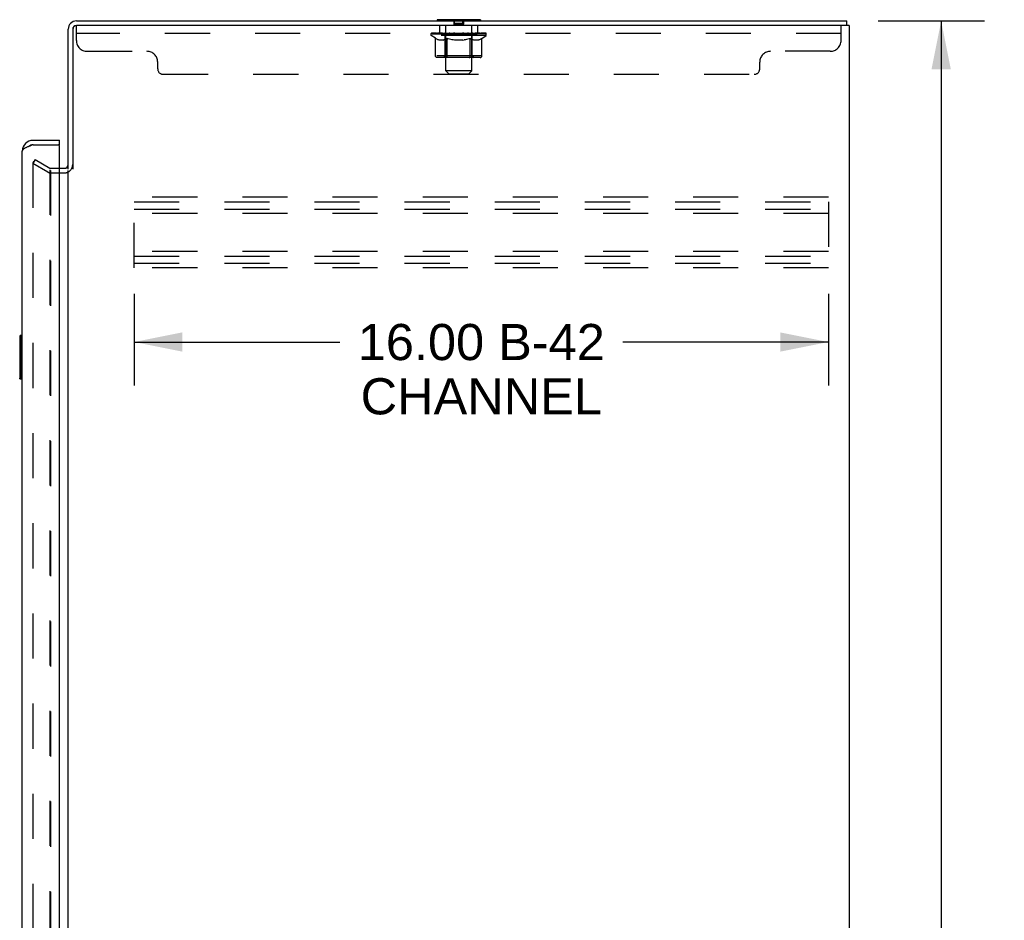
# Model space of a CAD drawing. Header units: inches. Extents: x 0 to 189, y 0 to 122.
# Tile 17 of 19: x 106 to 128, y 58 to 79. Entities that reach past the tile are written whole.
import ezdxf

# ---------------------------------------------------------------- set-up
doc = ezdxf.new("R2010")
doc.units = ezdxf.units.IN
doc.header["$LTSCALE"] = 10.388889
doc.header["$MEASUREMENT"] = 0
doc.linetypes.add('HIDDEN', pattern=[0.2, 0.1, -0.1])
doc.layers.get('0').update_dxf_attribs({"linetype": 'CONTINUOUS'})
for name, color, linetype in [('DEFAULT_2', 8, 'HIDDEN'), ('DIMENSIONS', 7, 'CONTINUOUS'), ('DOOR_ASSEMBLY', 7, 'CONTINUOUS')]:
    doc.layers.add(name, color=color, linetype=linetype)
doc.styles.get("Standard").update_dxf_attribs({"font": 'arial.ttf'})
doc.dimstyles.new('DIMSTYLE_1', dxfattribs={"dimtxt": 0.833333, "dimasz": 1.111111, "dimexe": 0.09, "dimexo": 0.07, "dimgap": 0.0375, "dimtad": 0, "dimtih": 1, "dimtoh": 1, "dimzin": 4, "dimdsep": 46, "dimtxsty": 'Standard', "dimblk": '_FILLED', "dimblk1": '_FILLED', "dimblk2": '_FILLED', "dimcen": 0.09, "dimazin": 1, "dimtfac": 1, "dimtdec": 3, "dimtofl": 0, "dimtmove": 0, "dimatfit": 3, "dimldrblk": '_FILLED', "dimfxl": 0, "dimtolj": 1, "dimtzin": 4, "dimarcsym": 0})

# ---------------------------------------------------------------- blocks, each defined once
blk = doc.blocks.new('_FILLED')
at = {"color": 0, "linetype": 'ByBlock'}
blk.add_solid([(0, 0), (-1, 0.2), (-1, -0.2)], dxfattribs=at)
blk = doc.blocks.new('*D2')
at = {"layer": 'DIMENSIONS', "color": 2, "linetype": 'Continuous'}
for p, q in [((125.515, 79.008), (127.968, 79.008)), ((126.968, 79.008), (126.968, 43.841)), ((126.968, 7.008), (126.968, 42.174)), ((125.515, 7.008), (127.968, 7.008))]:
    blk.add_line(p, q, dxfattribs=at)
at = {"layer": 'DIMENSIONS', "color": 2, "linetype": 'Continuous', "xscale": 1.1111111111, "yscale": 1.1111111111, "zscale": 1.1111111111}
for p, rotation in [((126.968, 79.008), 90), ((126.968, 7.008), 270)]:
    blk.add_blockref('_FILLED', p, dxfattribs=dict(at, rotation=rotation))
at = {"layer": 'DIMENSIONS', "color": 2, "linetype": 'Continuous', "insert": (126.968, 43.424), "char_height": 0.8333, "width": 2.91202, "attachment_point": 2, "line_spacing_factor": 0.9}
blk.add_mtext('72.00', dxfattribs=at)
blk = doc.blocks.new('*D3')
at = {"layer": 'DIMENSIONS', "color": 2, "linetype": 'Continuous'}
for p, q in [((108.37, 72.722), (108.37, 70.609)), ((124.37, 72.722), (124.37, 70.609)), ((108.37, 71.609), (113.108, 71.609)), ((124.37, 71.609), (119.632, 71.609))]:
    blk.add_line(p, q, dxfattribs=at)
at = {"layer": 'DIMENSIONS', "color": 2, "linetype": 'Continuous', "xscale": 1.1111111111, "yscale": 1.1111111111, "zscale": 1.1111111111, "rotation": 180}
blk.add_blockref('_FILLED', (108.37, 71.609), dxfattribs=at)
at = {"layer": 'DIMENSIONS', "color": 2, "linetype": 'Continuous', "xscale": 1.1111111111, "yscale": 1.1111111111, "zscale": 1.1111111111}
blk.add_blockref('_FILLED', (124.37, 71.609), dxfattribs=at)
at = {"layer": 'DIMENSIONS', "color": 2, "linetype": 'Continuous', "insert": (116.37, 72.025), "char_height": 0.8333, "width": 5.69083, "attachment_point": 2, "line_spacing_factor": 0.9}
blk.add_mtext('16.00 B-42\\PCHANNEL', dxfattribs=at)

msp = doc.modelspace()

# ---------------------------------------------------------------- linework, layer by layer
at = {"color": 3, "linetype": 'Continuous'}
for p, q in [((107.038, 79.008), (124.797, 79.008)), ((106.849, 75.591), (106.849, 78.819)), ((106.953, 78.814), (106.953, 75.59)), ((124.849, 78.904), (107.043, 78.904)), ((124.849, 78.904), (124.849, 7.112)), ((106.645, 75.612), (106.764, 75.612)), ((106.849, 14.456), (106.849, 75.56))]:
    msp.add_line(p, q, dxfattribs=at)
at = {"color": 7, "linetype": 'Continuous'}
for p, q in [((115.349, 79.038), (115.349, 79.008)), ((116.349, 79.038), (115.349, 79.038)), ((116.349, 79.038), (116.349, 79.008)), ((124.797, 78.904), (124.797, 79.008))]:
    msp.add_line(p, q, dxfattribs=at)
at = {"color": 3, "linetype": 'Continuous'}
for centre, radius, start, end in [((107.038, 78.819), 0.189, 90, 180), ((107.043, 78.814), 0.09, 90, 180), ((106.764, 75.697), 0.085, 270, 360)]:
    msp.add_arc(centre, radius, start, end, dxfattribs=at)
at = {"color": 7, "linetype": 'Continuous'}
for centre, radius, start, end in [((107.038, 78.819), 0.085, 90, 180), ((106.764, 75.697), 0.189, 313.5203, 325.964)]:
    msp.add_arc(centre, radius, start, end, dxfattribs=at)
at = {"layer": 'DEFAULT_2', "color": 8, "linetype": 'HIDDEN'}
for p, q in [((115.537, 79.038), (115.537, 79.008)), ((115.549, 77.857), (115.549, 79.008)), ((115.738, 79.009), (115.738, 78.948)), ((115.744, 79.028), (115.744, 78.948)), ((115.954, 79.028), (115.744, 79.028)), ((115.754, 78.938), (115.754, 79.038)), ((115.944, 78.938), (115.944, 79.038)), ((115.954, 79.028), (115.954, 78.948)), ((115.96, 79.011), (115.961, 79.012)), ((115.961, 79.018), (115.961, 79.02)), ((116.149, 77.857), (116.149, 79.008)), ((116.162, 79.038), (116.162, 79.008)), ((107.037, 78.559), (107.037, 78.904)), ((107.037, 78.904), (107.043, 78.904)), ((115.412, 78.717), (115.412, 78.904)), ((115.96, 78.948), (115.738, 78.948)), ((115.944, 78.938), (115.754, 78.938)), ((115.941, 78.928), (115.757, 78.928)), ((115.96, 78.946), (115.96, 78.948)), ((116.287, 78.717), (116.287, 78.904)), ((124.662, 78.559), (124.662, 78.904)), ((124.662, 78.717), (107.037, 78.717)), ((115.216, 78.677), (115.216, 78.717)), ((115.216, 78.717), (115.522, 78.717)), ((115.313, 78.609), (115.216, 78.677)), ((116.482, 78.677), (115.216, 78.677)), ((115.217, 78.717), (115.217, 78.721)), ((115.337, 78.72), (115.217, 78.721)), ((115.226, 78.717), (115.226, 78.724)), ((115.234, 78.714), (115.234, 78.717)), ((115.234, 78.714), (116.464, 78.714)), ((115.243, 78.714), (115.243, 78.717)), ((115.244, 78.714), (115.244, 78.717)), ((115.254, 78.717), (115.254, 78.724)), ((115.27, 78.714), (115.27, 78.717)), ((115.272, 78.714), (115.272, 78.717)), ((115.301, 78.717), (115.301, 78.724)), ((115.313, 78.202), (115.313, 78.609)), ((115.313, 78.609), (115.328, 78.599)), ((115.315, 78.714), (115.315, 78.717)), ((115.318, 78.714), (115.318, 78.717)), ((115.343, 78.59), (115.328, 78.599)), ((115.337, 78.717), (115.337, 78.72)), ((115.357, 78.582), (115.342, 78.59)), ((115.371, 78.575), (115.357, 78.582)), ((115.364, 78.717), (115.364, 78.724)), ((115.365, 78.714), (115.365, 78.717)), ((115.366, 78.714), (115.366, 78.717)), ((115.369, 78.714), (115.369, 78.717)), ((115.386, 78.57), (115.371, 78.576)), ((115.376, 78.714), (115.376, 78.717)), ((115.376, 78.714), (115.376, 78.717)), ((115.38, 78.714), (115.38, 78.717)), ((115.383, 78.714), (115.383, 78.718)), ((115.4, 78.565), (115.386, 78.57)), ((115.387, 78.714), (115.387, 78.717)), ((115.494, 78.565), (115.4, 78.565)), ((115.402, 78.714), (115.402, 78.717)), ((115.42, 78.714), (115.42, 78.719)), ((115.42, 78.714), (115.42, 78.717)), ((115.441, 78.714), (115.441, 78.717)), ((115.441, 78.714), (115.441, 78.717)), ((115.442, 78.717), (115.442, 78.724)), ((115.452, 78.714), (115.452, 78.717)), ((115.456, 78.714), (115.456, 78.717)), ((115.465, 78.714), (115.465, 78.717)), ((115.476, 78.714), (115.476, 78.721)), ((115.492, 78.714), (115.492, 78.717)), ((115.494, 78.565), (115.508, 78.57)), ((115.495, 78.714), (115.495, 78.717)), ((115.522, 78.575), (115.508, 78.57)), ((115.522, 78.714), (115.522, 78.717)), ((115.537, 78.582), (115.522, 78.575)), ((115.589, 78.717), (115.527, 78.717)), ((115.533, 78.717), (115.533, 78.724)), ((115.536, 78.205), (115.536, 78.674)), ((116.162, 78.674), (115.536, 78.674)), ((115.551, 78.59), (115.536, 78.582)), ((115.539, 78.714), (115.539, 78.717)), ((115.544, 78.714), (115.544, 78.717)), ((115.55, 78.714), (115.55, 78.722)), ((115.566, 78.599), (115.551, 78.59)), ((115.554, 78.714), (115.554, 78.717)), ((115.565, 78.714), (115.565, 78.717)), ((115.58, 78.609), (115.565, 78.599)), ((115.58, 78.202), (115.58, 78.609)), ((115.58, 78.609), (115.61, 78.599)), ((115.589, 78.714), (115.589, 78.717)), ((115.664, 78.717), (115.605, 78.717)), ((115.638, 78.59), (115.609, 78.599)), ((115.625, 78.714), (115.625, 78.717)), ((115.633, 78.717), (115.633, 78.724)), ((115.636, 78.714), (115.636, 78.717)), ((115.667, 78.582), (115.638, 78.59)), ((115.639, 78.714), (115.639, 78.723)), ((115.641, 78.714), (115.641, 78.717)), ((115.649, 78.714), (115.649, 78.717)), ((115.664, 78.714), (115.664, 78.717)), ((115.695, 78.576), (115.666, 78.582)), ((115.745, 78.717), (115.69, 78.717)), ((115.722, 78.57), (115.694, 78.576)), ((115.703, 78.714), (115.703, 78.717)), ((115.75, 78.565), (115.722, 78.57)), ((115.735, 78.717), (115.849, 78.724)), ((115.739, 78.717), (115.739, 78.724)), ((115.74, 78.723), (115.739, 78.724)), ((115.74, 78.717), (115.74, 78.723)), ((115.74, 78.714), (115.74, 78.717)), ((115.744, 78.714), (115.744, 78.717)), ((115.745, 78.714), (115.745, 78.717)), ((115.745, 78.714), (115.745, 78.717)), ((115.948, 78.565), (115.75, 78.565)), ((115.828, 78.717), (115.78, 78.717)), ((115.786, 78.714), (115.786, 78.717)), ((115.828, 78.714), (115.828, 78.717)), ((115.847, 78.717), (115.846, 78.717)), ((115.846, 78.714), (115.846, 78.717)), ((115.847, 78.714), (115.847, 78.717)), ((115.849, 78.717), (115.849, 78.724)), ((115.849, 78.724), (115.964, 78.717)), ((115.852, 78.714), (115.852, 78.717)), ((115.852, 78.714), (115.852, 78.717)), ((115.852, 78.717), (115.852, 78.717)), ((115.87, 78.714), (115.87, 78.717)), ((115.87, 78.717), (115.918, 78.717)), ((115.913, 78.714), (115.913, 78.717)), ((115.948, 78.565), (115.976, 78.57)), ((115.953, 78.714), (115.953, 78.717)), ((115.954, 78.714), (115.954, 78.717)), ((115.954, 78.717), (116.008, 78.717)), ((115.955, 78.714), (115.955, 78.717)), ((115.959, 78.717), (115.959, 78.724)), ((115.959, 78.723), (115.959, 78.724)), ((115.959, 78.717), (115.959, 78.723)), ((115.959, 78.714), (115.959, 78.717)), ((116.003, 78.575), (115.975, 78.57)), ((115.995, 78.714), (115.995, 78.717)), ((116.031, 78.582), (116.003, 78.575)), ((116.059, 78.59), (116.031, 78.582)), ((116.034, 78.714), (116.034, 78.717)), ((116.034, 78.717), (116.093, 78.717)), ((116.05, 78.714), (116.05, 78.717)), ((116.057, 78.714), (116.057, 78.717)), ((116.087, 78.598), (116.058, 78.59)), ((116.06, 78.714), (116.06, 78.723)), ((116.062, 78.714), (116.062, 78.717)), ((116.066, 78.717), (116.066, 78.724)), ((116.073, 78.714), (116.073, 78.717)), ((116.116, 78.608), (116.087, 78.598)), ((116.109, 78.714), (116.109, 78.717)), ((116.109, 78.717), (116.171, 78.717)), ((116.116, 78.202), (116.116, 78.608)), ((116.116, 78.608), (116.13, 78.598)), ((116.144, 78.59), (116.13, 78.598)), ((116.133, 78.714), (116.133, 78.717)), ((116.157, 78.582), (116.143, 78.59)), ((116.144, 78.714), (116.144, 78.717)), ((116.148, 78.714), (116.148, 78.722)), ((116.154, 78.714), (116.154, 78.717)), ((116.171, 78.576), (116.157, 78.582)), ((116.159, 78.714), (116.159, 78.717)), ((116.162, 78.205), (116.162, 78.674)), ((116.166, 78.717), (116.166, 78.724)), ((116.184, 78.57), (116.171, 78.576)), ((116.176, 78.714), (116.176, 78.717)), ((116.176, 78.717), (116.377, 78.717)), ((116.198, 78.565), (116.184, 78.57)), ((116.302, 78.565), (116.198, 78.565)), ((116.203, 78.714), (116.203, 78.717)), ((116.206, 78.714), (116.206, 78.717)), ((116.222, 78.714), (116.222, 78.721)), ((116.233, 78.714), (116.233, 78.717)), ((116.242, 78.714), (116.242, 78.717)), ((116.247, 78.714), (116.247, 78.717)), ((116.256, 78.717), (116.256, 78.724)), ((116.258, 78.714), (116.258, 78.717)), ((116.258, 78.714), (116.258, 78.717)), ((116.278, 78.714), (116.278, 78.719)), ((116.279, 78.714), (116.279, 78.717)), ((116.297, 78.714), (116.297, 78.717)), ((116.302, 78.565), (116.315, 78.57)), ((116.311, 78.714), (116.311, 78.717)), ((116.315, 78.714), (116.315, 78.718)), ((116.328, 78.576), (116.315, 78.57)), ((116.319, 78.714), (116.319, 78.717)), ((116.322, 78.714), (116.322, 78.717)), ((116.322, 78.714), (116.322, 78.717)), ((116.342, 78.582), (116.328, 78.575)), ((116.329, 78.714), (116.329, 78.717)), ((116.332, 78.714), (116.332, 78.717)), ((116.333, 78.714), (116.333, 78.717)), ((116.334, 78.717), (116.334, 78.724)), ((116.355, 78.59), (116.342, 78.582)), ((116.369, 78.598), (116.355, 78.589)), ((116.383, 78.607), (116.369, 78.598)), ((116.38, 78.714), (116.38, 78.717)), ((116.383, 78.714), (116.383, 78.717)), ((116.383, 78.607), (116.482, 78.677)), ((116.383, 78.202), (116.383, 78.607)), ((116.398, 78.717), (116.398, 78.724)), ((116.426, 78.714), (116.426, 78.717)), ((116.428, 78.714), (116.428, 78.717)), ((116.444, 78.717), (116.444, 78.724)), ((116.454, 78.714), (116.454, 78.717)), ((116.455, 78.714), (116.455, 78.717)), ((116.464, 78.714), (116.464, 78.717)), ((116.473, 78.717), (116.473, 78.724)), ((116.482, 78.677), (116.482, 78.724)), ((107.287, 78.309), (108.662, 78.309)), ((124.412, 78.309), (123.037, 78.309)), ((116.383, 78.202), (115.313, 78.202)), ((116.34, 78.165), (115.356, 78.165)), ((115.536, 78.205), (115.497, 78.165)), ((116.162, 78.205), (115.536, 78.205)), ((116.094, 78.165), (116.097, 78.166)), ((116.102, 78.168), (116.104, 78.17)), ((116.104, 78.17), (116.107, 78.172)), ((116.162, 78.205), (116.202, 78.165)), ((108.912, 77.904), (108.912, 78.059)), ((115.618, 77.788), (115.549, 77.857)), ((116.149, 77.857), (115.549, 77.857)), ((116.08, 77.788), (116.149, 77.857)), ((122.787, 77.904), (122.787, 78.059)), ((109.037, 77.779), (122.662, 77.779)), ((115.618, 77.788), (116.08, 77.788)), ((106.089, 75.812), (106.037, 75.722)), ((106.089, 75.812), (106.428, 75.616)), ((106.037, 75.742), (106.037, 14.273)), ((106.376, 75.526), (106.037, 75.722)), ((106.428, 75.578), (106.428, 14.437)), ((106.445, 75.612), (106.645, 75.612)), ((106.445, 75.56), (106.445, 14.456)), ((106.445, 75.508), (106.764, 75.508)), ((108.37, 73.32), (108.37, 74.945)), ((124.37, 74.945), (108.37, 74.945)), ((108.37, 74.841), (124.37, 74.841)), ((108.37, 74.674), (124.37, 74.674)), ((124.37, 74.841), (124.37, 73.424)), ((124.37, 74.57), (108.37, 74.57)), ((124.37, 73.695), (108.37, 73.695)), ((108.37, 73.591), (124.37, 73.591)), ((108.37, 73.424), (124.37, 73.424)), ((124.37, 73.32), (108.37, 73.32))]:
    msp.add_line(p, q, dxfattribs=at)
for points in [[(115.735, 79.037), (115.735, 79.037), (115.734, 79.038), (115.734, 79.038)], [(115.735, 79.037), (115.735, 79.037), (115.735, 79.037), (115.735, 79.036), (115.735, 79.036), (115.736, 79.035), (115.736, 79.034), (115.736, 79.033), (115.736, 79.033), (115.736, 79.032), (115.736, 79.031), (115.737, 79.03), (115.737, 79.029), (115.737, 79.027), (115.737, 79.026), (115.737, 79.025), (115.737, 79.024), (115.737, 79.022), (115.737, 79.021), (115.738, 79.02), (115.738, 79.018), (115.738, 79.017), (115.738, 79.015), (115.738, 79.014), (115.738, 79.012), (115.738, 79.011), (115.738, 79.009)], [(115.96, 79.011), (115.96, 79.009), (115.96, 78.948)], [(115.964, 79.038), (115.964, 79.038), (115.964, 79.037), (115.964, 79.037), (115.963, 79.037), (115.963, 79.037), (115.963, 79.036), (115.963, 79.036), (115.963, 79.035), (115.963, 79.034), (115.962, 79.033), (115.962, 79.033), (115.962, 79.032), (115.962, 79.031), (115.962, 79.03), (115.962, 79.029), (115.961, 79.027), (115.961, 79.026), (115.961, 79.025), (115.961, 79.024), (115.961, 79.022), (115.961, 79.021), (115.961, 79.02)], [(115.961, 79.018), (115.961, 79.017), (115.961, 79.015), (115.961, 79.014), (115.961, 79.012)], [(115.738, 78.948), (115.738, 78.946), (115.738, 78.945), (115.738, 78.944), (115.738, 78.943), (115.739, 78.942), (115.739, 78.941), (115.739, 78.94), (115.74, 78.939), (115.741, 78.937), (115.741, 78.936), (115.742, 78.935), (115.743, 78.935)], [(115.757, 78.928), (115.756, 78.928), (115.755, 78.928), (115.754, 78.928), (115.753, 78.928), (115.751, 78.929), (115.75, 78.929), (115.749, 78.929), (115.748, 78.93), (115.747, 78.931), (115.746, 78.931), (115.745, 78.932), (115.744, 78.933), (115.743, 78.934), (115.743, 78.935)], [(115.755, 78.937), (115.755, 78.937), (115.755, 78.937), (115.755, 78.937), (115.754, 78.938), (115.754, 78.938)], [(115.755, 78.937), (115.755, 78.937), (115.756, 78.936), (115.756, 78.936), (115.756, 78.936), (115.756, 78.935), (115.756, 78.935), (115.756, 78.934), (115.757, 78.934), (115.757, 78.933), (115.757, 78.932), (115.757, 78.932), (115.757, 78.931), (115.757, 78.93), (115.757, 78.93), (115.757, 78.929), (115.757, 78.928), (115.757, 78.928)], [(115.96, 78.946), (115.96, 78.945), (115.96, 78.944), (115.96, 78.943), (115.96, 78.942), (115.959, 78.941), (115.959, 78.94), (115.958, 78.939), (115.958, 78.937), (115.957, 78.936), (115.956, 78.935), (115.956, 78.935), (115.955, 78.934), (115.954, 78.933), (115.953, 78.932), (115.952, 78.931), (115.951, 78.931), (115.95, 78.93), (115.949, 78.929), (115.948, 78.929), (115.947, 78.929), (115.946, 78.928), (115.945, 78.928), (115.943, 78.928), (115.942, 78.928), (115.941, 78.928)], [(115.944, 78.938), (115.944, 78.938), (115.944, 78.937), (115.944, 78.937), (115.943, 78.937), (115.943, 78.937), (115.943, 78.937), (115.943, 78.936), (115.943, 78.936), (115.942, 78.936), (115.942, 78.935), (115.942, 78.935), (115.942, 78.934), (115.942, 78.934), (115.942, 78.933), (115.941, 78.932), (115.941, 78.932), (115.941, 78.931), (115.941, 78.93), (115.941, 78.93), (115.941, 78.929), (115.941, 78.928), (115.941, 78.928)], [(115.356, 78.165), (115.35, 78.166), (115.345, 78.166), (115.34, 78.168), (115.335, 78.17), (115.331, 78.172), (115.326, 78.175), (115.323, 78.179), (115.319, 78.183), (115.317, 78.187), (115.314, 78.192), (115.313, 78.197), (115.313, 78.202)], [(115.602, 78.165), (115.599, 78.166), (115.597, 78.166), (115.594, 78.168), (115.592, 78.17), (115.589, 78.172), (115.587, 78.175), (115.585, 78.179), (115.584, 78.183), (115.582, 78.187), (115.581, 78.192), (115.581, 78.197), (115.58, 78.202)], [(116.097, 78.166), (116.099, 78.166), (116.102, 78.168)], [(116.107, 78.172), (116.109, 78.175), (116.111, 78.179), (116.112, 78.183), (116.114, 78.187)], [(116.109, 78.175), (116.111, 78.179), (116.112, 78.183)], [(116.114, 78.187), (116.115, 78.192), (116.115, 78.197), (116.116, 78.202)], [(116.115, 78.192), (116.115, 78.197), (116.116, 78.202)], [(116.34, 78.165), (116.345, 78.166), (116.351, 78.166), (116.356, 78.168), (116.36, 78.17), (116.365, 78.172), (116.369, 78.175), (116.373, 78.179), (116.377, 78.183), (116.379, 78.187), (116.381, 78.192), (116.383, 78.197), (116.383, 78.202)], [(106.054, 75.762), (106.052, 75.762), (106.05, 75.762), (106.048, 75.761), (106.047, 75.76), (106.045, 75.759), (106.043, 75.758), (106.042, 75.756), (106.04, 75.755), (106.039, 75.753), (106.038, 75.751), (106.038, 75.749), (106.037, 75.747), (106.037, 75.744), (106.037, 75.742)], [(106.062, 75.76), (106.06, 75.761), (106.058, 75.761), (106.056, 75.762), (106.054, 75.762), (106.054, 75.762)]]:
    msp.add_lwpolyline(points, dxfattribs=at)
for centre, radius, start, end in [((115.356, 79.107), 0.069, 265, 270), ((115.519, 79.008), 0.03, 0, 90), ((115.734, 79.028), 0.01, 0, 90), ((115.964, 79.028), 0.01, 90, 180), ((116.179, 79.008), 0.03, 90, 180), ((116.343, 79.107), 0.069, 270, 275), ((115.754, 78.948), 0.01, 180, 270), ((115.944, 78.948), 0.01, 270, 360), ((107.287, 78.559), 0.25, 180, 270), ((115.497, 78.674), 0.0398, 0, 90), ((116.202, 78.674), 0.0398, 90, 180), ((124.412, 78.559), 0.25, 270, 360), ((108.662, 78.059), 0.25, 0, 90), ((123.037, 78.059), 0.25, 90, 180), ((109.037, 77.904), 0.125, 180, 270), ((122.662, 77.904), 0.125, 270, 360), ((106.445, 75.645), 0.033, 240, 270), ((106.764, 75.697), 0.189, 325.964, 360), ((106.445, 75.645), 0.137, 240, 270), ((106.764, 75.697), 0.189, 270, 313.5203)]:
    msp.add_arc(centre, radius, start, end, dxfattribs=at)
for centre, major_axis, ratio, start_param, end_param in [((115.849, 78.724), (0.633, 0.007), 0.05963, 9.249616, 9.431313), ((115.849, 78.724), (0.633, 0), 0.060556, -3.083241, -2.96706), ((115.172, 78.712), (0.198, 0.002), 0.05963, 0.25549, 1.295341), ((115.849, 78.724), (0.633, 0.013), 0.05688, 2.791345, 2.965878), ((115.24, 78.712), (0.198, -0.002), 0.05963, 0.605815, 1.645666), ((115.849, 78.724), (0.633, -0.007), 0.05963, -2.96643, -2.791898), ((115.172, 78.705), (0.198, 0.004), 0.05688, 1.20151, 1.294789), ((115.24, 78.705), (0.198, 0), 0.060556, 1.551758, 1.645036), ((115.196, 78.705), (0.198, 0.002), 0.05963, 1.170259, 1.376596), ((115.241, 78.707), (0.164, 0.002), 0.05963, 1.065228, 1.614276), ((115.222, 78.707), (0.164, 0.003), 0.05688, 0.890143, 1.43919), ((115.28, 78.707), (0.164, 0), 0.060556, 1.240391, 1.789438), ((115.168, 78.712), (0.198, 0.004), 0.05688, 0.080405, 1.120256), ((115.849, 78.724), (0.633, 0.019), 0.052395, 2.616403, 2.790936), ((115.303, 78.712), (0.198, -0.004), 0.05688, 0.7809, 1.820751), ((115.849, 78.724), (0.633, -0.013), 0.05688, -2.791345, -2.616812), ((115.168, 78.705), (0.198, 0.006), 0.052395, 1.026568, 1.119847), ((115.303, 78.705), (0.198, -0.002), 0.05963, 1.72692, 1.820198), ((115.221, 78.707), (0.164, 0.005), 0.052395, 0.715201, 1.264248), ((115.335, 78.707), (0.164, -0.002), 0.05963, 1.415553, 1.9646), ((115.849, 78.724), (0.633, 0.025), 0.046319, 2.441654, 2.616187), ((115.382, 78.712), (0.198, -0.006), 0.052395, 0.955842, 1.995693), ((115.185, 78.712), (0.198, 0.006), 0.052395, -0.094537, 0.945314), ((115.849, 78.724), (0.633, -0.019), 0.052395, -2.616403, -2.44187), ((115.185, 78.705), (0.198, 0.008), 0.046319, 0.851819, 0.945098), ((115.382, 78.705), (0.198, -0.004), 0.05688, 1.902006, 1.995284), ((115.239, 78.707), (0.164, 0.006), 0.046319, 0.540452, 1.089499), ((115.406, 78.707), (0.164, -0.003), 0.05688, 1.590638, 2.139686), ((115.196, 78.712), (0.198, 0), 0.060556, 0.430652, 0.777569), ((115.849, 78.724), (0.633, 0.029), 0.038841, 2.267123, 2.441656), ((115.476, 78.712), (0.198, -0.008), 0.046319, 1.130591, 2.170442), ((115.222, 78.712), (0.198, 0.008), 0.046319, -0.269286, 0.770565), ((115.849, 78.724), (0.633, -0.025), 0.046319, -2.441654, -2.267121), ((115.222, 78.705), (0.198, 0.009), 0.038841, 0.677289, 0.770567), ((115.476, 78.705), (0.198, -0.006), 0.052395, 2.076947, 2.170226), ((115.276, 78.707), (0.164, 0.008), 0.038841, 0.365921, 0.914969), ((115.491, 78.707), (0.164, -0.005), 0.052395, 1.76558, 2.314627), ((115.849, 78.724), (0.633, 0.033), 0.030195, 2.09281, 2.267343), ((115.58, 78.712), (0.198, -0.009), 0.038841, 1.305122, 2.344973), ((115.278, 78.712), (0.198, 0.009), 0.038841, -0.443817, 0.596034), ((115.849, 78.724), (0.633, -0.029), 0.038841, -2.267123, -2.092591), ((115.278, 78.705), (0.198, 0.01), 0.030195, 0.502975, 0.596254), ((115.58, 78.705), (0.198, -0.008), 0.046319, 2.251696, 2.344975), ((115.331, 78.707), (0.164, 0.009), 0.030195, 0.191608, 0.740655), ((115.586, 78.707), (0.164, -0.006), 0.046319, 1.940329, 2.489376), ((115.352, 78.712), (0.198, 0.01), 0.030195, -0.61813, 0.421721), ((115.849, 78.724), (0.633, 0.036), 0.020645, 1.918687, 2.09322), ((115.693, 78.712), (0.198, -0.01), 0.030195, 1.479435, 2.519286), ((115.849, 78.724), (0.633, -0.033), 0.030195, -2.09281, -1.918277), ((115.352, 78.705), (0.198, 0.011), 0.020645, 0.328852, 0.422131), ((115.693, 78.705), (0.198, -0.009), 0.038841, 2.426227, 2.519505), ((115.401, 78.707), (0.164, 0.009), 0.020645, 0.017485, 0.566532), ((115.69, 78.707), (0.164, -0.008), 0.038841, 2.11486, 2.663907), ((115.441, 78.712), (0.198, 0.011), 0.020645, -0.792253, 0.247598), ((115.849, 78.724), (0.633, 0.038), 0.010478, 1.744704, 1.919237), ((115.811, 78.712), (0.198, -0.011), 0.020645, 1.653558, 2.693409), ((115.849, 78.724), (0.633, -0.036), 0.020645, -1.918687, -1.744154), ((115.441, 78.705), (0.198, 0.012), 0.010478, 0.154869, 0.248148), ((115.811, 78.705), (0.198, -0.01), 0.030195, 2.60054, 2.693819), ((115.485, 78.707), (0.164, 0.01), 0.010478, 6.126688, 6.675735), ((115.798, 78.707), (0.164, -0.009), 0.030195, 2.289173, 2.83822), ((115.542, 78.712), (0.198, 0.012), 0.010478, -0.966236, -0.000846), ((115.93, 78.712), (0.198, -0.012), 0.010478, 1.827541, 2.867392), ((115.849, 78.724), (0.633, -0.038), 0.010478, -1.744704, -1.570171), ((115.93, 78.705), (0.198, -0.011), 0.020645, 2.774664, 2.867942), ((115.908, 78.707), (0.164, -0.009), 0.020645, 2.463296, 3.012344), ((115.768, 78.712), (0.198, 0.012), 0.010478, 0.274201, 1.314052), ((115.682, 78.707), (0.164, 0.01), 0.010478, -0.000483, 0.504314), ((115.652, 78.705), (0.198, 0.012), 0.010478, 0.099668, 0.192946), ((115.849, 78.724), (0.633, 0.038), 0.010478, -1.571421, -1.396888), ((116.046, 78.705), (0.198, -0.012), 0.010478, 2.948646, 3.041925), ((116.016, 78.707), (0.164, -0.01), 0.010478, 2.637279, 3.142076), ((115.887, 78.712), (0.198, 0.011), 0.020645, 0.448184, 1.488034), ((115.79, 78.707), (0.164, 0.009), 0.020645, 0.129249, 0.678296), ((115.768, 78.705), (0.198, 0.011), 0.020645, 0.273651, 0.366929), ((115.849, 78.724), (0.633, 0.036), 0.020645, -1.397439, -1.222906), ((115.849, 78.724), (0.633, -0.038), 0.010478, 1.222355, 1.396888), ((116.157, 78.712), (0.198, -0.012), 0.010478, -3.140747, -2.175357), ((116.005, 78.712), (0.198, 0.01), 0.030195, 0.622307, 1.662158), ((115.9, 78.707), (0.164, 0.009), 0.030195, 0.303372, 0.852419), ((116.214, 78.707), (0.164, -0.01), 0.010478, 2.749043, 3.29809), ((116.258, 78.712), (0.198, -0.011), 0.020645, 2.893995, 3.933846), ((115.887, 78.705), (0.198, 0.01), 0.030195, 0.447774, 0.541052), ((116.258, 78.705), (0.198, -0.012), 0.010478, 2.893445, 2.986723), ((115.849, 78.724), (0.633, 0.033), 0.030195, -1.223315, -1.048783), ((115.849, 78.724), (0.633, -0.036), 0.020645, 1.048373, 1.222906), ((116.118, 78.712), (0.198, 0.009), 0.038841, 0.79662, 1.836471), ((116.009, 78.707), (0.164, 0.008), 0.038841, 0.477686, 1.026733), ((116.298, 78.707), (0.164, -0.009), 0.020645, 2.57506, 3.124108), ((116.346, 78.712), (0.198, -0.01), 0.030195, 2.719872, 3.759723), ((116.223, 78.712), (0.198, 0.008), 0.046319, 0.971151, 2.011002), ((116.005, 78.705), (0.198, 0.009), 0.038841, 0.622087, 0.715366), ((116.346, 78.705), (0.198, -0.011), 0.020645, 2.719462, 2.812741), ((115.849, 78.724), (0.633, 0.029), 0.038841, -1.049002, -0.874469), ((115.849, 78.724), (0.633, -0.033), 0.030195, 0.87425, 1.048783), ((116.112, 78.707), (0.164, 0.006), 0.046319, 0.652216, 1.201263), ((116.316, 78.712), (0.198, 0.006), 0.052395, 1.1459, 2.185751), ((116.368, 78.707), (0.164, -0.009), 0.030195, 2.400937, 2.949985), ((116.42, 78.712), (0.198, -0.009), 0.038841, 2.545558, 3.585409), ((116.207, 78.707), (0.164, 0.005), 0.052395, 0.826965, 1.376012), ((116.118, 78.705), (0.198, 0.008), 0.046319, 0.796618, 0.889896), ((116.42, 78.705), (0.198, -0.01), 0.030195, 2.545339, 2.638617), ((116.395, 78.712), (0.198, 0.004), 0.05688, 1.320842, 2.360692), ((115.849, 78.724), (0.633, 0.025), 0.046319, -0.874471, -0.699939), ((115.849, 78.724), (0.633, -0.029), 0.038841, 0.699936, 0.874469), ((116.476, 78.712), (0.198, -0.008), 0.046319, 2.371028, 3.410879), ((116.422, 78.707), (0.164, -0.008), 0.038841, 2.226624, 2.775671), ((116.458, 78.712), (0.198, 0.002), 0.05963, 1.495927, 2.535778), ((116.292, 78.707), (0.164, 0.003), 0.05688, 1.001907, 1.550954), ((116.513, 78.712), (0.198, -0.006), 0.052395, 2.196279, 3.23613), ((116.459, 78.707), (0.164, -0.006), 0.046319, 2.052093, 2.601141), ((116.223, 78.705), (0.198, 0.006), 0.052395, 0.971367, 1.064645), ((116.502, 78.712), (0.198, 0), 0.060556, 1.671089, 2.71094), ((116.476, 78.705), (0.198, -0.009), 0.038841, 2.371026, 2.464304), ((116.53, 78.712), (0.198, -0.004), 0.05688, 2.021337, 3.061188), ((115.849, 78.724), (0.633, 0.019), 0.052395, -0.699723, -0.52519), ((115.849, 78.724), (0.633, -0.025), 0.046319, 0.525406, 0.699939), ((116.527, 78.712), (0.198, -0.002), 0.05963, 1.846251, 2.886102), ((116.363, 78.707), (0.164, 0.002), 0.05963, 1.176993, 1.72604), ((116.477, 78.707), (0.164, -0.005), 0.052395, 1.877344, 2.426392), ((116.419, 78.707), (0.164, 0), 0.060556, 1.352155, 1.901202), ((116.477, 78.707), (0.164, -0.003), 0.05688, 1.702402, 2.25145), ((116.457, 78.707), (0.164, -0.002), 0.05963, 1.527317, 2.076364), ((116.316, 78.705), (0.198, 0.004), 0.05688, 1.146309, 1.239587), ((116.513, 78.705), (0.198, -0.008), 0.046319, 2.196495, 2.289773), ((115.849, 78.724), (0.633, 0.013), 0.05688, -0.524781, -0.350248), ((115.849, 78.724), (0.633, -0.019), 0.052395, 0.350657, 0.52519), ((116.395, 78.705), (0.198, 0.002), 0.05963, 1.321394, 1.414673), ((116.53, 78.705), (0.198, -0.006), 0.052395, 2.021746, 2.115024), ((115.849, 78.724), (0.633, 0.007), 0.05963, -0.349695, -0.175162), ((115.849, 78.724), (0.633, -0.013), 0.05688, 0.175715, 0.350248), ((116.458, 78.705), (0.198, 0), 0.060556, 1.496556, 1.589835), ((116.527, 78.705), (0.198, -0.004), 0.05688, 1.846804, 1.940083), ((116.502, 78.705), (0.198, -0.002), 0.05963, 1.671719, 1.764997), ((115.849, 78.724), (0.633, 0), 0.060556, -0.174533, 0), ((115.849, 78.724), (0.633, -0.007), 0.05963, 0.000629, 0.175162)]:
    msp.add_ellipse(centre, major_axis=major_axis, ratio=ratio, start_param=start_param, end_param=end_param, dxfattribs=at)
at = {"layer": 'DOOR_ASSEMBLY', "color": 3, "linetype": 'Continuous'}
for p, q in [((106.038, 76.258), (106.645, 76.258)), ((106.038, 76.154), (106.008, 76.143)), ((106.038, 76.154), (106.625, 76.154)), ((106.645, 13.882), (106.645, 76.134)), ((105.791, 14.004), (105.791, 76.011))]:
    msp.add_line(p, q, dxfattribs=at)
at = {"layer": 'DOOR_ASSEMBLY', "color": 7, "linetype": 'Continuous'}
for p, q in [((106.645, 76.154), (106.645, 76.258)), ((106.645, 76.154), (106.625, 76.154)), ((105.731, 71.743), (105.731, 70.773)), ((105.731, 71.743), (105.734, 71.743)), ((105.791, 71.758), (105.746, 71.758)), ((105.749, 71.758), (105.747, 71.757)), ((105.776, 71.758), (105.776, 71.694)), ((105.767, 71.658), (105.767, 70.858)), ((105.791, 71.658), (105.767, 71.658)), ((105.778, 71.658), (105.778, 70.858)), ((105.791, 70.858), (105.767, 70.858)), ((105.776, 70.821), (105.776, 70.758)), ((105.734, 70.773), (105.731, 70.773)), ((105.746, 70.758), (105.791, 70.758)), ((105.749, 70.758), (105.747, 70.758))]:
    msp.add_line(p, q, dxfattribs=at)
at = {"layer": 'DOOR_ASSEMBLY', "color": 3, "linetype": 'Continuous'}
for points in [[(105.95, 76.121), (105.936, 76.115), (105.923, 76.11), (105.91, 76.104), (105.898, 76.099), (105.886, 76.093), (105.874, 76.088), (105.863, 76.082), (105.853, 76.077), (105.844, 76.071), (105.835, 76.066), (105.827, 76.06), (105.819, 76.055), (105.813, 76.049), (105.807, 76.044), (105.802, 76.038), (105.798, 76.033), (105.795, 76.028), (105.793, 76.022), (105.792, 76.017), (105.791, 76.011)], [(106.008, 76.143), (105.993, 76.137), (105.979, 76.132), (105.964, 76.126), (105.95, 76.121)]]:
    msp.add_lwpolyline(points, dxfattribs=at)
at = {"layer": 'DOOR_ASSEMBLY', "color": 7, "linetype": 'Continuous'}
for points in [[(105.747, 71.757), (105.744, 71.757), (105.742, 71.756), (105.74, 71.755), (105.738, 71.753), (105.737, 71.751), (105.736, 71.749), (105.735, 71.747), (105.734, 71.745), (105.734, 71.743)], [(105.734, 71.743), (105.735, 71.742), (105.737, 71.741), (105.739, 71.739), (105.741, 71.737), (105.744, 71.733), (105.747, 71.729), (105.749, 71.724), (105.752, 71.719), (105.755, 71.714), (105.757, 71.708), (105.759, 71.703), (105.761, 71.697), (105.762, 71.692), (105.764, 71.686), (105.765, 71.681), (105.765, 71.676), (105.766, 71.671), (105.766, 71.666), (105.767, 71.662), (105.767, 71.658)], [(105.749, 71.758), (105.75, 71.757), (105.752, 71.756), (105.754, 71.754), (105.756, 71.751), (105.758, 71.747), (105.76, 71.743), (105.763, 71.737), (105.765, 71.731), (105.768, 71.725), (105.77, 71.719), (105.772, 71.713), (105.773, 71.706), (105.775, 71.7), (105.776, 71.694)], [(105.776, 71.694), (105.777, 71.688), (105.777, 71.682), (105.777, 71.676), (105.778, 71.67), (105.778, 71.664), (105.778, 71.658)], [(105.767, 70.858), (105.767, 70.853), (105.766, 70.849), (105.766, 70.844), (105.765, 70.839), (105.765, 70.834), (105.764, 70.829), (105.762, 70.824), (105.761, 70.818), (105.759, 70.813), (105.757, 70.807), (105.755, 70.801), (105.752, 70.796), (105.749, 70.791), (105.747, 70.786), (105.744, 70.782), (105.741, 70.779), (105.739, 70.776), (105.737, 70.774), (105.735, 70.773), (105.734, 70.773)], [(105.776, 70.821), (105.775, 70.815), (105.773, 70.809), (105.772, 70.803), (105.77, 70.796), (105.768, 70.79), (105.765, 70.784), (105.763, 70.778), (105.76, 70.772), (105.758, 70.768), (105.756, 70.764), (105.754, 70.761), (105.752, 70.759), (105.75, 70.758), (105.749, 70.758)], [(105.778, 70.858), (105.778, 70.851), (105.778, 70.845), (105.777, 70.839), (105.777, 70.833), (105.777, 70.827), (105.776, 70.821)], [(105.747, 70.758), (105.744, 70.758), (105.742, 70.759), (105.74, 70.76), (105.738, 70.762), (105.737, 70.764), (105.736, 70.766), (105.735, 70.768), (105.734, 70.77), (105.734, 70.773)]]:
    msp.add_lwpolyline(points, dxfattribs=at)
at = {"layer": 'DOOR_ASSEMBLY', "color": 3, "linetype": 'Continuous'}
for centre, radius, start, end in [((106.038, 76.011), 0.246, 90, 180), ((106.625, 76.134), 0.02, 0, 90)]:
    msp.add_arc(centre, radius, start, end, dxfattribs=at)
at = {"layer": 'DOOR_ASSEMBLY', "color": 7, "linetype": 'Continuous'}
for centre, radius, start, end in [((106.038, 76.011), 0.142, 90, 131.3832), ((105.955, 75.868), 0.26, 87.3764, 90), ((105.746, 71.743), 0.015, 90, 180), ((105.776, 71.743), 0.015, 0, 90), ((105.746, 70.773), 0.015, 180, 270), ((105.776, 70.773), 0.015, 270, 360)]:
    msp.add_arc(centre, radius, start, end, dxfattribs=at)

# ---------------------------------------------------------------- dimensions: what is measured, and where the dimension line sits
at = {"layer": 'DIMENSIONS', "color": 2, "linetype": 'Continuous'}
dim = msp.add_linear_dim(base=(126.968, 7.008), p1=(125.445, 79.008), p2=(125.445, 7.008), angle=270, dimstyle='DIMSTYLE_1', dxfattribs=at)
dim.commit()
dim.dimension.update_dxf_attribs({"geometry": '*D2', "text_midpoint": (126.968, 43.003), "dimtype": 160})
dim = msp.add_linear_dim(base=(124.37, 71.609), p1=(108.37, 72.792), p2=(124.37, 72.792), text='<> B-42\\PCHANNEL', dimstyle='DIMSTYLE_1', dxfattribs=at)
dim.commit()
dim.dimension.update_dxf_attribs({"geometry": '*D3', "text_midpoint": (116.37, 70.984), "dimtype": 160})

doc.saveas('drawing.dxf')
